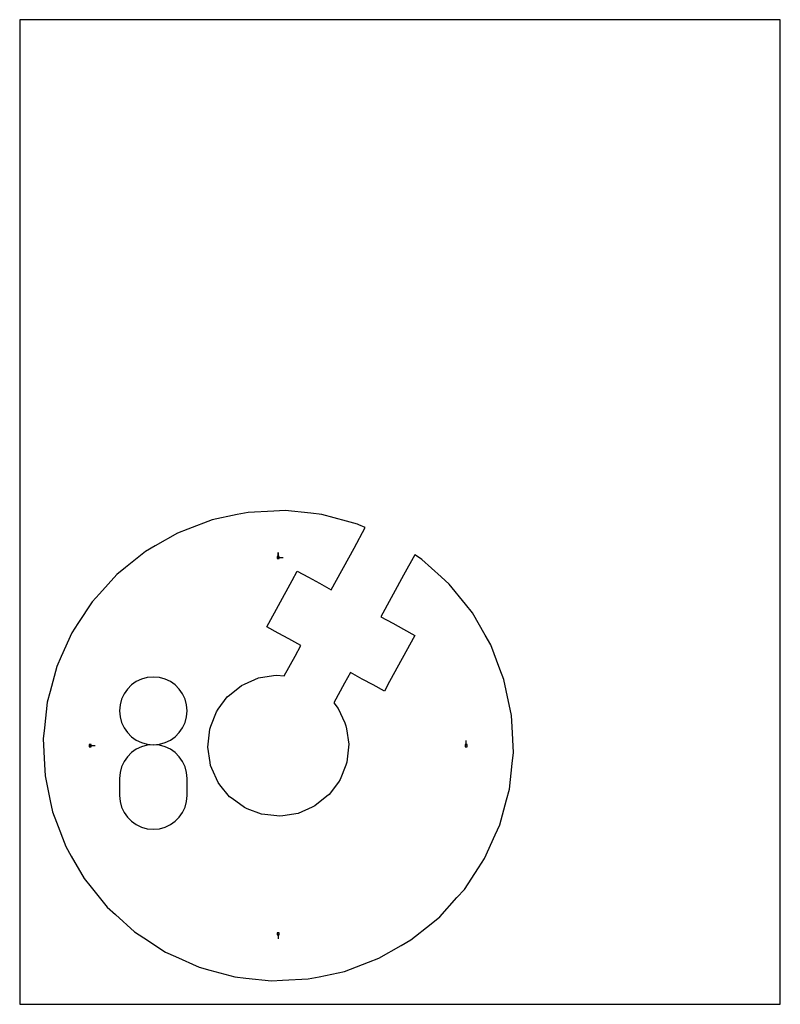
# Model space of a CAD drawing. Extents: x 0 to 216, y 0 to 279.
import ezdxf

# ---------------------------------------------------------------- set-up
doc = ezdxf.new("R2010")
doc.units = 0

msp = doc.modelspace()

# ---------------------------------------------------------------- linework, layer by layer
at = {"layer": 'annotation', "color": 1}
for p, q in [((73.393488, 126.774279), (73.393488, 128.203029)), ((73.393488, 126.774279), (73.393488, 128.203029)), ((73.393488, 128.203029), (73.393488, 126.774279)), ((73.393488, 126.774279), (74.822238, 126.774279)), ((34.588577, 92.274844), (33.092918, 91.56387)), ((36.21215, 92.721577), (34.588577, 92.274844)), ((37.936339, 92.876594), (36.21215, 92.721577)), ((39.660527, 92.721577), (37.936339, 92.876594)), ((37.936339, 92.876594), (37.936339, 92.876594)), ((41.2841, 92.274844), (39.660527, 92.721577)), ((42.779759, 91.56387), (41.2841, 92.274844)), ((30.594528, 89.459099), (29.646389, 88.120254)), ((31.752469, 90.61613), (30.594528, 89.459099)), ((33.092918, 91.56387), (31.752469, 90.61613)), ((44.120208, 90.61613), (42.779759, 91.56387)), ((45.27815, 89.459099), (44.120208, 90.61613)), ((46.226288, 88.120254), (45.27815, 89.459099)), ((28.935352, 86.627068), (28.488712, 85.007019)), ((29.646389, 88.120254), (28.935352, 86.627068)), ((46.937325, 86.627068), (46.226288, 88.120254)), ((47.383965, 85.007019), (46.937325, 86.627068)), ((28.488712, 85.007019), (28.333766, 83.28758)), ((47.538911, 83.28758), (47.383965, 85.007019)), ((28.333766, 83.28758), (28.333766, 83.28758)), ((28.333766, 83.28758), (28.488801, 81.56007)), ((28.488801, 81.56007), (28.935664, 79.933733)), ((46.937013, 79.933733), (47.383876, 81.56007)), ((47.383876, 81.56007), (47.538911, 83.28758)), ((47.538911, 83.28758), (47.538911, 83.28758)), ((28.935664, 79.933733), (29.646992, 78.435824)), ((29.646992, 78.435824), (30.59542, 77.093593)), ((45.277257, 77.093593), (46.225685, 78.435824)), ((46.225685, 78.435824), (46.937013, 79.933733)), ((30.59542, 77.093593), (31.753585, 75.934293)), ((31.753585, 75.934293), (33.094124, 74.985177)), ((42.778553, 74.985177), (44.119092, 75.934293)), ((44.119092, 75.934293), (45.277257, 77.093593)), ((20.012698, 73.393488), (21.441448, 73.393488)), ((34.588577, 73.06943), (33.092918, 72.35782)), ((33.094124, 74.985177), (34.589671, 74.273496)), ((36.21215, 73.516398), (34.588577, 73.06943)), ((34.589671, 74.273496), (36.212864, 73.826502)), ((37.936339, 73.671448), (36.21215, 73.516398)), ((36.212864, 73.826502), (37.936339, 73.671448)), ((37.936339, 73.671448), (39.659813, 73.826502)), ((39.660527, 73.516487), (37.936339, 73.671448)), ((37.936339, 73.671448), (37.936339, 73.671448)), ((37.936339, 73.671448), (37.936339, 73.671448)), ((39.659813, 73.826502), (41.283006, 74.273496)), ((41.2841, 73.069743), (39.660527, 73.516487)), ((41.283006, 74.273496), (42.778553, 74.985177)), ((42.779759, 72.358423), (41.2841, 73.069743)), ((126.774279, 73.393488), (126.774279, 74.822238)), ((30.594528, 70.249768), (29.646389, 68.907876)), ((31.752469, 71.408841), (30.594528, 70.249768)), ((33.092918, 72.35782), (31.752469, 71.408841)), ((44.120208, 71.409734), (42.779759, 72.358423)), ((45.27815, 70.250884), (44.120208, 71.409734)), ((46.226288, 68.909081), (45.27815, 70.250884)), ((28.935352, 67.410439), (28.488712, 65.784732)), ((29.646389, 68.907876), (28.935352, 67.410439)), ((46.937325, 67.411533), (46.226288, 68.909081)), ((47.383965, 65.785446), (46.937325, 67.411533)), ((28.488712, 65.784732), (28.333766, 64.058028)), ((47.538911, 64.058028), (47.383965, 65.785446)), ((28.333766, 64.058028), (28.333766, 59.274368)), ((47.538911, 59.274368), (47.538911, 64.058028)), ((47.538911, 64.058028), (47.538911, 64.058028)), ((28.333766, 59.274368), (28.333766, 59.274368)), ((28.333766, 59.274368), (28.488801, 57.547788)), ((47.383876, 57.547788), (47.538911, 59.274368)), ((28.488801, 57.547788), (28.935664, 55.923944)), ((28.935664, 55.923944), (29.646992, 54.429642)), ((46.225685, 54.429642), (46.937013, 55.923944)), ((46.937013, 55.923944), (47.383876, 57.547788)), ((29.646992, 54.429642), (30.59542, 53.09169)), ((30.59542, 53.09169), (31.753585, 51.936891)), ((44.119092, 51.936891), (45.277257, 53.09169)), ((45.277257, 53.09169), (46.225685, 54.429642)), ((31.753585, 51.936891), (33.094124, 50.992053)), ((33.094124, 50.992053), (34.589671, 50.28398)), ((41.283006, 50.28398), (42.778553, 50.992053)), ((42.778553, 50.992053), (44.119092, 51.936891)), ((34.589671, 50.28398), (36.212864, 49.839478)), ((36.212864, 49.839478), (37.936339, 49.685355)), ((37.936339, 49.685355), (39.659813, 49.839478)), ((37.936339, 49.685355), (37.936339, 49.685355)), ((39.659813, 49.839478), (41.283006, 50.28398)), ((73.393488, 20.012698), (73.393488, 18.583948))]:
    msp.add_line(p, q, dxfattribs=at)
at = {"layer": 'boundary', "color": 5}
for p, q in [((72.168928, 139.962828), (64.857612, 139.599314)), ((75.319577, 140.119476), (72.168928, 139.962828)), ((82.597728, 139.334813), (75.319577, 140.119476)), ((54.60581, 137.44893), (47.764675, 134.843836)), ((61.770254, 138.95172), (54.60581, 137.44893)), ((64.857612, 139.599314), (61.770254, 138.95172)), ((85.734086, 138.99668), (82.597728, 139.334813)), ((92.799924, 137.083107), (85.734086, 138.99668)), ((95.84479, 136.258494), (92.799924, 137.083107)), ((47.764675, 134.843836), (44.81664, 133.721228)), ((94.924909, 129.483075), (98.079579, 135.256338)), ((96.309402, 136.050155), (95.84479, 136.258494)), ((98.079579, 135.256338), (96.309402, 136.050155)), ((44.81664, 133.721228), (38.46727, 130.078017)), ((38.46727, 130.078017), (35.73115, 128.508056)), ((88.458695, 117.649459), (94.924909, 129.483075)), ((35.73115, 128.508056), (30.029868, 123.916482)), ((112.121769, 127.583299), (108.967098, 121.810036)), ((113.745969, 126.522334), (112.121769, 127.583299)), ((114.172257, 126.243861), (113.745969, 126.522334)), ((119.599216, 121.331027), (114.172257, 126.243861)), ((30.029868, 123.916482), (27.573027, 121.937844)), ((27.573027, 121.937844), (22.660192, 116.510885)), ((70.142333, 107.119233), (77.313685, 120.243301)), ((77.313685, 120.243301), (78.7848, 122.935542)), ((78.7848, 122.935542), (82.000475, 121.178408)), ((82.000475, 121.178408), (85.069344, 119.501494)), ((108.967098, 121.810036), (102.500885, 109.97642)), ((121.937844, 119.213949), (119.599216, 121.331027)), ((85.069344, 119.501494), (88.458695, 117.649459)), ((126.529419, 113.512668), (121.937844, 119.213949)), ((22.660192, 116.510885), (20.543115, 114.172257)), ((20.543115, 114.172257), (16.53974, 108.043621)), ((128.508056, 111.055826), (126.529419, 113.512668)), ((102.500885, 109.97642), (105.890236, 108.124385)), ((132.151267, 104.706457), (128.508056, 111.055826)), ((16.53974, 108.043621), (14.814575, 105.40262)), ((73.358008, 105.362099), (70.142333, 107.119233)), ((105.890236, 108.124385), (108.959104, 106.447471)), ((108.959104, 106.447471), (112.17478, 104.690337)), ((14.814575, 105.40262), (11.819251, 98.723157)), ((76.426877, 103.685185), (73.358008, 105.362099)), ((79.816228, 101.83315), (76.426877, 103.685185)), ((112.17478, 104.690337), (105.003428, 91.566269)), ((133.721228, 101.970337), (132.151267, 104.706457)), ((78.155216, 98.793353), (79.816228, 101.83315)), ((136.326322, 95.129202), (133.721228, 101.970337)), ((11.819251, 98.723157), (10.528482, 95.84479)), ((75.08828, 93.180647), (78.155216, 98.793353)), ((10.528482, 95.84479), (8.614909, 88.778953)), ((137.44893, 92.181167), (136.326322, 95.129202)), ((63.782183, 90.853084), (67.757188, 92.610111)), ((67.757188, 92.610111), (72.051494, 93.278501)), ((72.051494, 93.278501), (72.92288, 93.414129)), ((72.92288, 93.414129), (75.08828, 93.180647)), ((93.858418, 94.160111), (92.197379, 91.120328)), ((97.247769, 92.308076), (93.858418, 94.160111)), ((100.316638, 90.631161), (97.247769, 92.308076)), ((59.590808, 87.770578), (62.975588, 90.496554)), ((62.975588, 90.496554), (63.782183, 90.853084)), ((92.197379, 91.120328), (89.130443, 85.507623)), ((103.532313, 88.874028), (100.316638, 90.631161)), ((105.003428, 91.566269), (103.532313, 88.874028)), ((138.096524, 89.093808), (137.44893, 92.181167)), ((8.614909, 88.778953), (7.790296, 85.734086)), ((56.340074, 83.708291), (58.903979, 87.217431)), ((58.903979, 87.217431), (59.590808, 87.770578)), ((139.599314, 81.929364), (138.096524, 89.093808)), ((7.790296, 85.734086), (7.005633, 78.455935)), ((89.130443, 85.507623), (90.398915, 83.932569)), ((90.398915, 83.932569), (92.253581, 79.836384)), ((54.251478, 78.943081), (55.819814, 82.996228)), ((55.819814, 82.996228), (56.340074, 83.708291)), ((139.755962, 78.778714), (139.599314, 81.929364)), ((7.005633, 78.455935), (6.6675, 75.319577)), ((53.933236, 78.12063), (54.251478, 78.943081)), ((92.253581, 79.836384), (92.610111, 79.029789)), ((92.610111, 79.029789), (92.745738, 78.158402)), ((140.119477, 71.467399), (139.755962, 78.778714)), ((53.467378, 73.799674), (53.933236, 78.12063)), ((92.745738, 78.158402), (93.414129, 73.864096)), ((6.6675, 75.319577), (7.031014, 68.008262)), ((53.372848, 72.92288), (53.467378, 73.799674)), ((54.041238, 68.628574), (53.372848, 72.92288)), ((93.319598, 72.987302), (92.85374, 68.666347)), ((93.414129, 73.864096), (93.319598, 72.987302)), ((139.781343, 68.331041), (140.119477, 71.467399)), ((7.031014, 68.008262), (7.187663, 64.857612)), ((54.176866, 67.757188), (54.041238, 68.628574)), ((54.533396, 66.950592), (54.176866, 67.757188)), ((92.535499, 67.843895), (90.967162, 63.790748)), ((92.85374, 68.666347), (92.535499, 67.843895)), ((138.99668, 61.05289), (139.781343, 68.331041)), ((7.187663, 64.857612), (8.690453, 57.693168)), ((56.290423, 62.975587), (54.533396, 66.950592)), ((56.843569, 62.288759), (56.290423, 62.975587)), ((59.569545, 58.903979), (56.843569, 62.288759)), ((90.446903, 63.078685), (87.882997, 59.569545)), ((90.967162, 63.790748), (90.446903, 63.078685)), ((60.281608, 58.38372), (59.569545, 58.903979)), ((87.196169, 59.016399), (83.811389, 56.290422)), ((87.882997, 59.569545), (87.196169, 59.016399)), ((138.172068, 58.008024), (138.99668, 61.05289)), ((8.690453, 57.693168), (9.338047, 54.60581)), ((63.790749, 55.819814), (60.281608, 58.38372)), ((83.004794, 55.933892), (79.029789, 54.176865)), ((83.811389, 56.290422), (83.004794, 55.933892)), ((136.258495, 50.942186), (138.172068, 58.008024)), ((9.338047, 54.60581), (10.460654, 51.657774)), ((64.6132, 55.501572), (63.790749, 55.819814)), ((68.666347, 53.933236), (64.6132, 55.501572)), ((69.543141, 53.838706), (68.666347, 53.933236)), ((73.864097, 53.372848), (69.543141, 53.838706)), ((74.735483, 53.508475), (73.864097, 53.372848)), ((79.029789, 54.176865), (74.735483, 53.508475)), ((10.460654, 51.657774), (13.065748, 44.81664)), ((134.967726, 48.063819), (136.258495, 50.942186)), ((131.972402, 41.384356), (134.967726, 48.063819)), ((13.065748, 44.81664), (14.635709, 42.080519)), ((14.635709, 42.080519), (18.27892, 35.73115)), ((130.247236, 38.743356), (131.972402, 41.384356)), ((126.243862, 32.614719), (130.247236, 38.743356)), ((18.27892, 35.73115), (20.257558, 33.274309)), ((20.257558, 33.274309), (24.849133, 27.573027)), ((124.126784, 30.276091), (126.243862, 32.614719)), ((119.21395, 24.849132), (124.126784, 30.276091)), ((24.849133, 27.573027), (27.18776, 25.455949)), ((27.18776, 25.455949), (32.614719, 20.543115)), ((111.055826, 18.27892), (116.757108, 22.870495)), ((116.757108, 22.870495), (119.21395, 24.849132)), ((32.614719, 20.543115), (35.25572, 18.817949)), ((35.25572, 18.817949), (41.384356, 14.814575)), ((108.319706, 16.708959), (111.055826, 18.27892)), ((41.384356, 14.814575), (44.262723, 13.523806)), ((101.970337, 13.065748), (108.319706, 16.708959)), ((44.262723, 13.523806), (50.942186, 10.528482)), ((92.181167, 9.338046), (99.022301, 11.94314)), ((99.022301, 11.94314), (101.970337, 13.065748)), ((50.942186, 10.528482), (53.987053, 9.70387)), ((53.987053, 9.70387), (61.05289, 7.790296)), ((85.016723, 7.835257), (92.181167, 9.338046)), ((61.05289, 7.790296), (64.189249, 7.452163)), ((64.189249, 7.452163), (71.467399, 6.6675)), ((71.467399, 6.6675), (74.618049, 6.824148)), ((74.618049, 6.824148), (81.929364, 7.187663)), ((81.929364, 7.187663), (85.016723, 7.835257))]:
    msp.add_line(p, q, dxfattribs=at)
at = {"layer": 'frame', "color": 5}
for p, q in [((215.9, 279.4), (0, 279.4)), ((0, 279.4), (0, 0)), ((215.9, 0), (215.9, 279.4)), ((0, 0), (215.9, 0))]:
    msp.add_line(p, q, dxfattribs=at)
at = {"layer": 'hole', "color": 5}
for p, q in [((73.679238, 127.060029), (73.107738, 127.060029)), ((73.107738, 127.060029), (73.107738, 126.488529)), ((73.107738, 126.488529), (73.679238, 126.488529)), ((73.679238, 126.488529), (73.679238, 127.060029)), ((20.298448, 73.679238), (19.726948, 73.679238)), ((19.726948, 73.679238), (19.726948, 73.107738)), ((19.726948, 73.107738), (20.298448, 73.107738)), ((20.298448, 73.107738), (20.298448, 73.679238)), ((127.060029, 73.679238), (126.488529, 73.679238)), ((126.488529, 73.679238), (126.488529, 73.107738)), ((126.488529, 73.107738), (127.060029, 73.107738)), ((127.060029, 73.107738), (127.060029, 73.679238)), ((73.679238, 20.298448), (73.107738, 20.298448)), ((73.107738, 20.298448), (73.107738, 19.726948)), ((73.107738, 19.726948), (73.679238, 19.726948)), ((73.679238, 19.726948), (73.679238, 20.298448))]:
    msp.add_line(p, q, dxfattribs=at)

doc.saveas('drawing.dxf')
